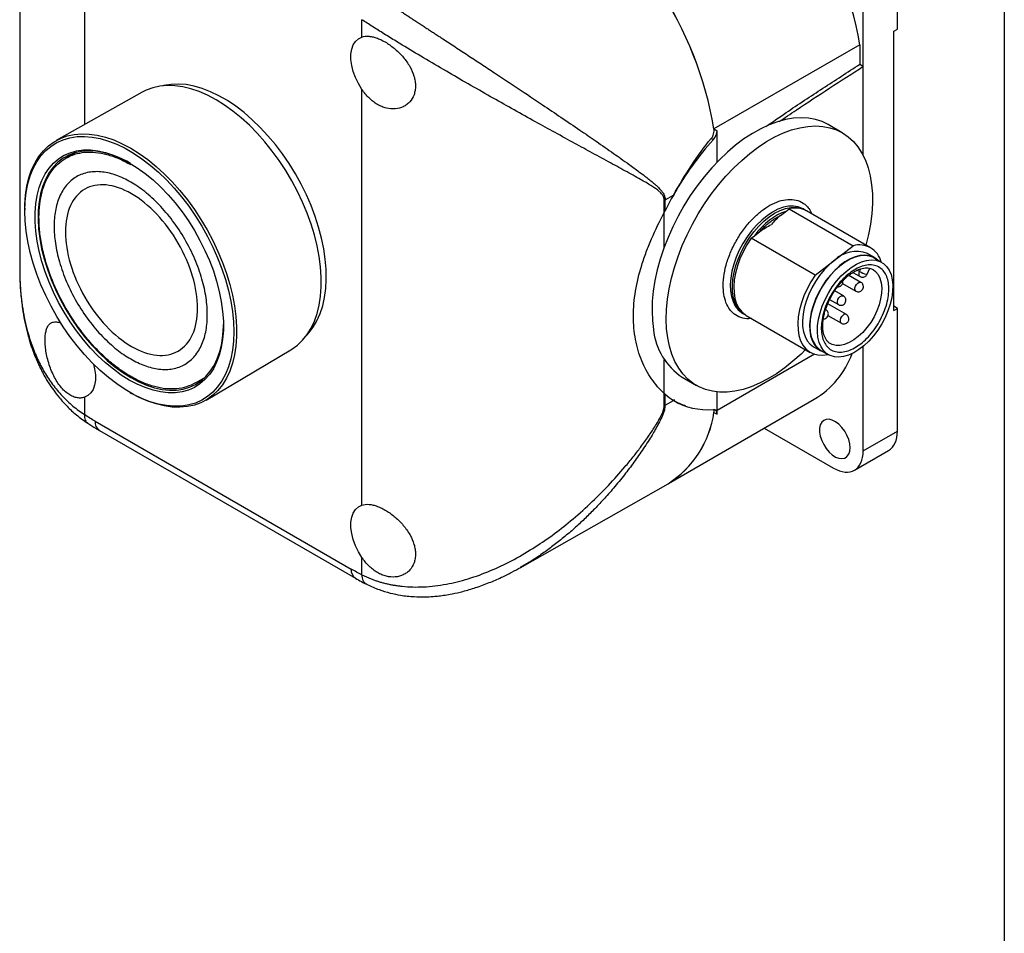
# Model space of a CAD drawing. Header units: millimetres. Extents: x 13 to 546, y 13 to 419.
# Tile 7 of 8: x 448 to 546, y 254 to 345. Entities that reach past the tile are written whole.
import ezdxf

# ---------------------------------------------------------------- set-up
doc = ezdxf.new("R2010")
doc.units = ezdxf.units.MM
doc.header["$LTSCALE"] = 2
doc.linetypes.add('SLD-Solid', pattern=[0])
doc.layers.add('TEXT', color=140, linetype='SLD-Solid', lineweight=25)

msp = doc.modelspace()

# ---------------------------------------------------------------- linework, layer by layer
for p, q in [((448.203, 364.691), (448.203, 320.475)), ((535.469, 344.341), (535.469, 356.546)), ((532.075, 340.643), (532.075, 354.586)), ((454.647, 354.273), (454.647, 334.845)), ((482.224, 343.555), (482.224, 345.278)), ((535.116, 344.137), (535.469, 344.341)), ((535.116, 316.374), (535.116, 344.137)), ((531.731, 342.793), (517.235, 334.425)), ((531.731, 342.793), (531.731, 340.841)), ((531.731, 340.841), (532.075, 340.643)), ((532.075, 331.767), (532.075, 340.643)), ((460.378, 338.072), (451.841, 333.265)), ((482.224, 297.012), (482.224, 338.353)), ((529.991, 334.037), (528.577, 334.853)), ((517.235, 334.425), (517.555, 334.24)), ((517.555, 331.127), (517.555, 334.24)), ((516.965, 333.474), (517.178, 333.351)), ((453.721, 332.044), (452.794, 331.508)), ((512.29, 326.113), (512.29, 327.323)), ((512.377, 327.37), (513.204, 327.842)), ((512.377, 326.284), (512.377, 327.37)), ((513.198, 327.846), (513.306, 327.908)), ((513.252, 327.941), (513.306, 327.908)), ((513.259, 327.935), (513.306, 327.908)), ((448.709, 326.523), (448.708, 326.359)), ((512.29, 322.671), (512.29, 326.113)), ((523.838, 325.805), (524.37, 326.218)), ((524.37, 326.218), (524.702, 326.475)), ((524.702, 326.475), (531.066, 322.801)), ((526.307, 326.349), (526.095, 326.471)), ((526.307, 326.349), (526.377, 326.306)), ((532.812, 322.593), (526.448, 326.267)), ((521.248, 323.797), (521.78, 324.209)), ((520.916, 323.539), (521.248, 323.797)), ((527.28, 319.866), (520.916, 323.539)), ((529.173, 321.333), (531.066, 322.801)), ((527.28, 319.866), (529.173, 321.333)), ((533.194, 321.622), (532.487, 322.03)), ((533.912, 321.15), (533.169, 321.579)), ((531.055, 320.143), (531.754, 319.739)), ((531.484, 320.375), (531.716, 320.241)), ((531.716, 320.241), (531.837, 320.509)), ((532.46, 319.966), (532.742, 320.588)), ((531.84, 319.16), (530.639, 319.854)), ((530.098, 317.81), (529.234, 318.308)), ((530.018, 319.058), (531.34, 318.294)), ((528.731, 317.444), (529.598, 316.943)), ((530.397, 315.97), (528.546, 317.038)), ((535.469, 316.578), (535.116, 316.782)), ((535.116, 316.374), (535.469, 316.578)), ((535.469, 304.373), (535.469, 316.578)), ((520.095, 316.079), (520.307, 315.956)), ((520.379, 315.917), (520.307, 315.956)), ((520.308, 315.956), (520.348, 315.939)), ((520.449, 315.874), (526.813, 312.201)), ((528.57, 315.87), (529.897, 315.104)), ((466.738, 307.46), (475.17, 312.449)), ((527.138, 312.764), (527.845, 312.355)), ((527.87, 312.399), (528.612, 311.97)), ((532.075, 302.414), (532.075, 312.805)), ((512.29, 308.12), (512.29, 311.486)), ((527.244, 312.015), (517.555, 306.422)), ((528.559, 311.993), (528.565, 311.997)), ((465.693, 309.164), (466.62, 309.699)), ((514.078, 309.738), (515.492, 308.921)), ((454.647, 307.73), (454.647, 306.007)), ((459.19, 308.201), (459.333, 308.12)), ((512.29, 306.91), (512.29, 308.12)), ((512.377, 306.956), (512.377, 308.043)), ((512.377, 306.956), (513.204, 307.429)), ((512.712, 299.166), (527.207, 307.534)), ((513.306, 307.494), (513.198, 307.432)), ((513.306, 307.494), (513.252, 307.399)), ((517.555, 306.052), (517.555, 308.272)), ((517.235, 306.237), (517.555, 306.052)), ((455.708, 305.351), (481.164, 290.656)), ((522.236, 304.664), (529.105, 300.699)), ((456.122, 304.436), (481.578, 289.74)), ((532.075, 302.414), (535.469, 304.373)), ((531.205, 300.491), (534.599, 302.45)), ((497.953, 290.785), (512.663, 299.138)), ((482.224, 290.087), (482.224, 291.81)), ((498.012, 290.826), (497.951, 290.79))]:
    msp.add_line(p, q)
at = {"flags": 128}
for points in [[(482.224, 338.353), (481.879, 338.922), (481.591, 339.518), (481.368, 340.126), (481.215, 340.728), (481.138, 341.309), (481.138, 341.853), (481.215, 342.345), (481.368, 342.771), (481.591, 343.121), (481.879, 343.385), (482.224, 343.555)], [(475.17, 312.449), (475.273, 312.511), (475.831, 312.917), (476.337, 313.403), (476.788, 313.965), (477.179, 314.6), (477.509, 315.305), (477.776, 316.073), (477.978, 316.901), (478.113, 317.784), (478.181, 318.714), (478.181, 319.687), (478.113, 320.696), (477.978, 321.734), (477.776, 322.795), (477.509, 323.872), (477.179, 324.957), (476.788, 326.044), (476.337, 327.127), (475.831, 328.196), (475.273, 329.247), (474.665, 330.272), (474.013, 331.264), (473.319, 332.216), (472.59, 333.124), (471.829, 333.98), (471.041, 334.78), (470.232, 335.518), (469.407, 336.189), (468.57, 336.789), (467.729, 337.314), (466.887, 337.761), (466.051, 338.126), (465.225, 338.408), (464.416, 338.605), (463.628, 338.714), (462.867, 338.737), (462.138, 338.671), (461.444, 338.519), (460.792, 338.281), (460.378, 338.072)], [(476.757, 313.922), (476.946, 314.127), (477.384, 314.697), (477.762, 315.34), (478.078, 316.052), (478.33, 316.827), (478.516, 317.662), (478.635, 318.549), (478.687, 319.483), (478.67, 320.459), (478.584, 321.469), (478.432, 322.507), (478.212, 323.565), (477.928, 324.638), (477.581, 325.717), (477.172, 326.796), (476.706, 327.867), (476.184, 328.923), (475.611, 329.957), (474.991, 330.963), (474.326, 331.933), (473.622, 332.861), (472.884, 333.742), (472.117, 334.568), (471.324, 335.335), (470.513, 336.038), (469.688, 336.671), (468.854, 337.231), (468.017, 337.714), (467.184, 338.117), (466.359, 338.436), (465.547, 338.67), (464.755, 338.818), (463.987, 338.878), (463.249, 338.85), (462.545, 338.734), (462.447, 338.71)], [(528.577, 334.853), (527.99, 335.141), (527.332, 335.359), (526.635, 335.489), (525.902, 335.532), (525.139, 335.487), (524.351, 335.354), (523.542, 335.134), (522.719, 334.829), (521.886, 334.44), (521.05, 333.971), (520.215, 333.423), (519.388, 332.802), (518.574, 332.111), (517.778, 331.354), (517.006, 330.537), (516.262, 329.666), (515.553, 328.745), (514.881, 327.781), (514.253, 326.781), (513.671, 325.751), (513.141, 324.698), (512.665, 323.629), (512.247, 322.551), (511.889, 321.472), (511.594, 320.398), (511.364, 319.336), (511.2, 318.294), (511.103, 317.279), (511.074, 316.297), (511.114, 315.356), (511.222, 314.46)], [(448.709, 326.523), (448.717, 326.902), (448.785, 327.839), (448.922, 328.728), (449.125, 329.562), (449.393, 330.336), (449.726, 331.045), (450.12, 331.685), (450.573, 332.252), (451.083, 332.74), (451.646, 333.149), (452.257, 333.474), (452.915, 333.715), (453.613, 333.868), (454.348, 333.934), (455.114, 333.911), (455.907, 333.801), (456.722, 333.603), (457.553, 333.319), (458.396, 332.951), (459.243, 332.501), (460.091, 331.972), (460.933, 331.368), (461.764, 330.692), (462.579, 329.949), (463.373, 329.144), (464.139, 328.281), (464.874, 327.367), (465.572, 326.408), (466.229, 325.409), (466.841, 324.377), (467.403, 323.319), (467.913, 322.242), (468.367, 321.152), (468.761, 320.057), (469.093, 318.963), (469.362, 317.879), (469.565, 316.811), (469.701, 315.765), (469.769, 314.749), (469.769, 313.77), (469.701, 312.832), (469.565, 311.944), (469.362, 311.11), (469.093, 310.336), (468.761, 309.627), (468.367, 308.987), (467.913, 308.42), (467.403, 307.931), (466.841, 307.523), (466.229, 307.198), (465.572, 306.957), (464.874, 306.804), (464.139, 306.738), (463.373, 306.761), (462.579, 306.871), (461.764, 307.069), (460.933, 307.353), (460.091, 307.721), (459.333, 308.12)], [(512.636, 313.644), (512.528, 314.539), (512.489, 315.481), (512.517, 316.463), (512.614, 317.478), (512.778, 318.52), (513.008, 319.581), (513.303, 320.655), (513.661, 321.735), (514.079, 322.813), (514.555, 323.882), (515.086, 324.935), (515.667, 325.965), (516.295, 326.965), (516.967, 327.929), (517.677, 328.849), (518.42, 329.721), (519.192, 330.538), (519.988, 331.294), (520.802, 331.986), (521.629, 332.607), (522.464, 333.154), (523.3, 333.624), (524.133, 334.012), (524.956, 334.318), (525.765, 334.538), (526.553, 334.671), (527.316, 334.716), (528.049, 334.673), (528.746, 334.542), (529.404, 334.325), (530.017, 334.021), (530.582, 333.635), (531.094, 333.167), (531.551, 332.622), (531.949, 332.003), (532.286, 331.313), (532.56, 330.558), (532.768, 329.743), (532.909, 328.873), (532.983, 327.953), (532.989, 326.991), (532.926, 325.991), (532.796, 324.962), (532.598, 323.909), (532.342, 322.865)], [(448.707, 326.255), (448.741, 327.201), (448.842, 328.103), (449.009, 328.953), (449.242, 329.747), (449.539, 330.48), (449.898, 331.146), (450.317, 331.741), (450.792, 332.262), (451.321, 332.705), (451.901, 333.068), (452.528, 333.347), (453.197, 333.541), (453.905, 333.65), (454.646, 333.671), (455.416, 333.605), (456.21, 333.453), (457.023, 333.215), (457.849, 332.893), (458.683, 332.489), (459.52, 332.006), (460.355, 331.447), (461.181, 330.815), (461.994, 330.114), (462.788, 329.35), (463.558, 328.526), (464.299, 327.649), (465.007, 326.724), (465.676, 325.757), (466.302, 324.754), (466.882, 323.722), (467.412, 322.668), (467.887, 321.598), (468.306, 320.519), (468.665, 319.439), (468.961, 318.364), (469.194, 317.301), (469.362, 316.257), (469.463, 315.239), (469.496, 314.254), (469.463, 313.307), (469.362, 312.406), (469.194, 311.556), (468.961, 310.762), (468.665, 310.029), (468.306, 309.363), (467.887, 308.767), (467.412, 308.246), (466.882, 307.803), (466.302, 307.441), (465.676, 307.162), (465.007, 306.967), (464.299, 306.859), (463.558, 306.838), (462.788, 306.903), (461.994, 307.056), (461.181, 307.293), (460.355, 307.615), (459.52, 308.019), (458.683, 308.503), (457.849, 309.062), (457.023, 309.694), (456.21, 310.395), (455.416, 311.159), (454.646, 311.982), (453.905, 312.86), (453.197, 313.785), (452.528, 314.752), (451.901, 315.754), (451.321, 316.786), (450.792, 317.841), (450.317, 318.911), (449.898, 319.989), (449.539, 321.07), (449.242, 322.145), (449.009, 323.208), (448.842, 324.252), (448.741, 325.27), (448.707, 326.255)], [(459.102, 309.449), (458.308, 309.946), (457.52, 310.517), (456.744, 311.158), (455.984, 311.865), (455.247, 312.633), (454.538, 313.455), (453.862, 314.327), (453.223, 315.241), (452.627, 316.191), (452.077, 317.17), (451.578, 318.172), (451.134, 319.189), (450.746, 320.213), (450.419, 321.238), (450.154, 322.255), (449.954, 323.259), (449.82, 324.24), (449.753, 325.193), (449.753, 326.11), (449.82, 326.985), (449.954, 327.812), (450.154, 328.584), (450.419, 329.296), (450.746, 329.943), (451.134, 330.52), (451.578, 331.023), (452.077, 331.449), (452.627, 331.793), (453.223, 332.055), (453.862, 332.232), (454.538, 332.322), (455.247, 332.326), (455.984, 332.242), (456.744, 332.073), (457.52, 331.818), (458.308, 331.479), (459.102, 331.06), (459.895, 330.563), (460.683, 329.992), (461.46, 329.35), (462.219, 328.643), (462.956, 327.876), (463.665, 327.053), (464.342, 326.182), (464.98, 325.268), (465.577, 324.318), (466.126, 323.338), (466.625, 322.337), (467.07, 321.32), (467.457, 320.296), (467.785, 319.271), (468.049, 318.253), (468.249, 317.25), (468.384, 316.269), (468.451, 315.316), (468.451, 314.399), (468.384, 313.524), (468.249, 312.697), (468.049, 311.925), (467.785, 311.213), (467.457, 310.566), (467.07, 309.989), (466.625, 309.486), (466.126, 309.06), (465.577, 308.715), (464.98, 308.453), (464.342, 308.277), (463.665, 308.186), (462.956, 308.183), (462.219, 308.266), (461.46, 308.436), (460.683, 308.691), (459.895, 309.029), (459.102, 309.449)], [(459.215, 330.994), (458.847, 331.197), (458.057, 331.574), (457.276, 331.868), (456.509, 332.077), (455.762, 332.199), (455.042, 332.233), (454.352, 332.179), (453.699, 332.037), (453.087, 331.809), (452.52, 331.495), (452.003, 331.099), (451.54, 330.624), (451.133, 330.072), (450.787, 329.448), (450.504, 328.757), (450.285, 328.003), (450.132, 327.193), (450.047, 326.331), (450.03, 325.426), (450.081, 324.483), (450.2, 323.509), (450.386, 322.511), (450.637, 321.497), (450.953, 320.475), (451.329, 319.452), (451.765, 318.435), (452.255, 317.433), (452.797, 316.452), (453.387, 315.499), (454.021, 314.583), (454.693, 313.709), (455.399, 312.884), (456.133, 312.114), (456.89, 311.406), (457.665, 310.763), (458.451, 310.191), (459.243, 309.694)], [(526.095, 326.471), (526.017, 326.514), (525.6, 326.675), (525.141, 326.748), (524.649, 326.731), (524.132, 326.624), (523.597, 326.43), (523.054, 326.15), (522.512, 325.791), (521.98, 325.358), (521.465, 324.857), (520.978, 324.298), (520.525, 323.689), (520.114, 323.041), (519.753, 322.363), (519.446, 321.668), (519.199, 320.966), (519.016, 320.269), (518.9, 319.589), (518.853, 318.936), (518.876, 318.322), (518.968, 317.756), (519.128, 317.248), (519.352, 316.807), (519.639, 316.438), (519.982, 316.149), (520.095, 316.079)], [(520.307, 315.956), (520.194, 316.027), (519.851, 316.316), (519.565, 316.684), (519.34, 317.126), (519.18, 317.634), (519.088, 318.2), (519.066, 318.814), (519.113, 319.466), (519.228, 320.147), (519.411, 320.843), (519.658, 321.545), (519.965, 322.241), (520.327, 322.918), (520.737, 323.567), (521.19, 324.176), (521.677, 324.735), (522.192, 325.235), (522.724, 325.669), (523.266, 326.028), (523.809, 326.307), (524.344, 326.502), (524.861, 326.608), (525.354, 326.625), (525.812, 326.553), (526.229, 326.391), (526.307, 326.349)], [(520.916, 323.539), (520.498, 322.887), (520.129, 322.204), (519.815, 321.503), (519.563, 320.794), (519.375, 320.09), (519.256, 319.402), (519.207, 318.742), (519.229, 318.121), (519.322, 317.55), (519.484, 317.037), (519.713, 316.592), (520.004, 316.222), (520.352, 315.934), (520.449, 315.874)], [(529.173, 321.333), (528.671, 320.903), (528.191, 320.407), (527.74, 319.856), (527.329, 319.258), (526.963, 318.626), (526.651, 317.971), (526.398, 317.305), (526.208, 316.641), (526.085, 315.991), (526.032, 315.367), (526.049, 314.781), (526.136, 314.244), (526.292, 313.765), (526.513, 313.355), (526.796, 313.019), (527.135, 312.765), (527.138, 312.764)], [(533.534, 321.368), (533.402, 321.482), (533.049, 321.697), (532.652, 321.828), (532.216, 321.873), (531.751, 321.83), (531.263, 321.701), (530.762, 321.488), (530.256, 321.195), (529.756, 320.826), (529.269, 320.389), (528.804, 319.892), (528.37, 319.342), (527.974, 318.751), (527.624, 318.128), (527.325, 317.485), (527.084, 316.833), (526.903, 316.184), (526.788, 315.549), (526.738, 314.94), (526.757, 314.367), (526.842, 313.841), (526.993, 313.372), (527.207, 312.966), (527.48, 312.633), (527.808, 312.377), (528.183, 312.204), (528.235, 312.188)], [(533.169, 321.579), (533.078, 321.628), (532.681, 321.772), (532.244, 321.827), (531.775, 321.791), (531.282, 321.666), (530.775, 321.454), (530.264, 321.159), (529.757, 320.786), (529.265, 320.342), (528.795, 319.836), (528.358, 319.277), (527.962, 318.675), (527.613, 318.042), (527.318, 317.389), (527.082, 316.728), (526.911, 316.073), (526.807, 315.435), (526.772, 314.825), (526.807, 314.256), (526.911, 313.738), (527.082, 313.28), (527.318, 312.892), (527.613, 312.579), (527.87, 312.399)], [(534.956, 319.424), (535.008, 318.866), (534.99, 318.266), (534.902, 317.633), (534.747, 316.981), (534.527, 316.321), (534.246, 315.665), (533.91, 315.026), (533.524, 314.415), (533.096, 313.845), (532.634, 313.325), (532.146, 312.865), (531.642, 312.474), (531.131, 312.159), (530.622, 311.927), (530.125, 311.78), (529.65, 311.723), (529.204, 311.755), (528.797, 311.877), (528.435, 312.087), (528.127, 312.38), (527.876, 312.75), (527.689, 313.192), (527.568, 313.696), (527.517, 314.254), (527.534, 314.854), (527.622, 315.487), (527.777, 316.139), (527.997, 316.799), (528.278, 317.455), (528.614, 318.094), (529, 318.705), (529.428, 319.275), (529.89, 319.795), (530.378, 320.255), (530.882, 320.646), (531.393, 320.961), (531.902, 321.194), (532.399, 321.34), (532.875, 321.398), (533.32, 321.365), (533.728, 321.243), (534.089, 321.033), (534.398, 320.741), (534.648, 320.37), (534.835, 319.928), (534.956, 319.424)], [(533.047, 320.437), (533.303, 320.243), (533.552, 319.941), (533.739, 319.563), (533.86, 319.12), (533.912, 318.622), (533.893, 318.08), (533.804, 317.508), (533.648, 316.918), (533.427, 316.324), (533.147, 315.741), (532.815, 315.182), (532.438, 314.66), (532.025, 314.187), (531.586, 313.774), (531.131, 313.432), (530.671, 313.168), (530.216, 312.988), (529.778, 312.896), (529.366, 312.895), (528.991, 312.985), (528.786, 313.082)], [(531.755, 319.738), (531.705, 319.781), (531.656, 319.902), (531.66, 320.063), (531.716, 320.241)], [(527.28, 319.866), (526.862, 319.213), (526.493, 318.531), (526.179, 317.829), (525.927, 317.12), (525.739, 316.416), (525.62, 315.728), (525.571, 315.068), (525.593, 314.447), (525.686, 313.876), (525.848, 313.363), (526.077, 312.918), (526.368, 312.549), (526.716, 312.26), (527.117, 312.058), (527.563, 311.944), (528.046, 311.923), (528.559, 311.993)], [(531.242, 318.457), (531.245, 318.619), (531.302, 318.797), (531.402, 318.964), (531.53, 319.095), (531.668, 319.171), (531.794, 319.179), (531.84, 319.161)], [(532.358, 319.968), (532.407, 319.958), (532.441, 319.957), (532.459, 319.964), (532.46, 319.966)], [(531.341, 318.294), (531.291, 318.337), (531.242, 318.457)], [(529.499, 317.106), (529.503, 317.268), (529.559, 317.446), (529.659, 317.613), (529.788, 317.744), (529.926, 317.82), (530.052, 317.828), (530.097, 317.81)], [(529.599, 316.943), (529.549, 316.986), (529.499, 317.106)], [(529.897, 315.104), (529.848, 315.147), (529.798, 315.267), (529.802, 315.428), (529.858, 315.606), (529.958, 315.774), (530.087, 315.905)], [(459.243, 309.694), (460.035, 309.276), (460.822, 308.94), (461.596, 308.689), (462.354, 308.523), (463.088, 308.445), (463.794, 308.455), (464.466, 308.553), (465.099, 308.738), (465.689, 309.009), (466.231, 309.364), (466.722, 309.801), (467.157, 310.315), (467.534, 310.903), (467.849, 311.561), (468.101, 312.285), (468.287, 313.067), (468.406, 313.904), (468.457, 314.788), (468.459, 314.982)], [(526.342, 312.472), (525.895, 312.034), (525.09, 311.309), (524.268, 310.653), (523.437, 310.068), (522.601, 309.559), (521.766, 309.13), (520.937, 308.782), (520.12, 308.519), (519.321, 308.343), (518.545, 308.254), (517.796, 308.252), (517.08, 308.339), (516.402, 308.514), (515.767, 308.774), (515.177, 309.119), (514.638, 309.547), (514.153, 310.054), (513.725, 310.636), (513.357, 311.291), (513.052, 312.014), (512.811, 312.8), (512.636, 313.644)], [(455.541, 311.033), (455.656, 310.557), (455.733, 309.976), (455.733, 309.432), (455.656, 308.941), (455.504, 308.514), (455.28, 308.164), (454.992, 307.9), (454.647, 307.73)], [(530.767, 302.718), (530.732, 303.116), (530.627, 303.536), (530.457, 303.959), (530.231, 304.365), (529.959, 304.735), (529.654, 305.052), (529.329, 305.301), (529.001, 305.47), (528.684, 305.551), (528.394, 305.541), (528.143, 305.44), (527.944, 305.252), (527.806, 304.988), (527.735, 304.658), (527.735, 304.278), (527.806, 303.866), (527.944, 303.442), (528.143, 303.025), (528.394, 302.635), (528.684, 302.289), (529.001, 302.005), (529.329, 301.795), (529.654, 301.669), (529.959, 301.633), (530.231, 301.689), (530.457, 301.834), (530.627, 302.062), (530.732, 302.361), (530.767, 302.718)], [(482.224, 291.81), (481.879, 292.379), (481.591, 292.975), (481.368, 293.583), (481.215, 294.185), (481.138, 294.766), (481.138, 295.31), (481.215, 295.802), (481.368, 296.228), (481.591, 296.578), (481.879, 296.842), (482.224, 297.012)]]:
    msp.add_lwpolyline(points, dxfattribs=at)
for centre, radius, start, end in [((495.476, 336.612), 36.778, 9.6742, 57.08944), ((480.98, 328.244), 36.778, 9.6742, 57.08944), ((481.03, 328.277), 36.724, 9.6369, 57.12674), ((511.393, 329.096), 1.987, 296.84216, 299.68881), ((525.312, 324.159), 2.395, 61.66954, 104.7561), ((531.385, 319.042), 3.185, 69.75829, 133.99277), ((531.674, 320.62), 2.264, 14.18904, 105.57247), ((533.159, 322.742), 2.887, 240.01485, 253.89746), ((530.288, 315.719), 0.274, 66.54082, 137.18215), ((517.538, 315.055), 6.344, 185.38324, 236.9481), ((522.555, 315.238), 9, 301.12782, 339.48382), ((511.393, 308.682), 1.987, 296.84216, 299.68881), ((507.291, 307.619), 10.039, 302.34892, 352.08584), ((507.207, 307.673), 10.13, 302.58669, 351.84807), ((456.66, 305.231), 0.96, 172.76738, 235.92044), ((482.145, 290.548), 0.987, 173.73881, 234.77938)]:
    msp.add_arc(centre, radius, start, end)
for centre, major_axis, ratio, start_param, end_param in [((516.918, 333.873), (0.451, 0.779), 0.578348, 4.347363, 5.498546), ((522.372, 322.917), (9.022, 15.576), 0.578348, 1.20577, 1.583241), ((522.416, 322.892), (9.078, 15.543), 0.580731, 1.591409, 1.689626), ((522.416, 322.892), (9.078, 15.543), 0.580731, 3.028486, 3.126704), ((522.372, 322.917), (9.022, 15.576), 0.578348, 3.130666, 3.508136), ((516.918, 305.685), (0.451, 0.779), 0.578348, 5.498546, 6.649729), ((532.5, 306.088), (-2.1, 3.637), 0.577382, 3.141717, 3.927089), ((529.105, 304.128), (-2.1, 3.637), 0.577382, 2.356293, 3.927089)]:
    msp.add_ellipse(centre, major_axis=major_axis, ratio=ratio, start_param=start_param, end_param=end_param)
for points, knots in [([(483.73, 347.662), (483.83, 347.596), (484.03, 347.464), (484.337, 347.262), (484.649, 347.058), (484.966, 346.849), (485.289, 346.638), (485.616, 346.424), (485.948, 346.206), (486.286, 345.986), (486.628, 345.762), (486.974, 345.535), (487.325, 345.305), (487.681, 345.073), (488.041, 344.838), (488.405, 344.599), (488.773, 344.358), (489.145, 344.115), (489.52, 343.869), (489.9, 343.62), (490.563, 343.186), (491.523, 342.557), (492.792, 341.724), (494.095, 340.866), (495.766, 339.763), (497.826, 338.397), (500.027, 336.924), (502.069, 335.547), (503.85, 334.336), (505.598, 333.137), (506.946, 332.199), (508.017, 331.443), (508.867, 330.834), (509.655, 330.257), (510.232, 329.822), (510.63, 329.521), (510.951, 329.264), (511.295, 328.977), (511.597, 328.71), (511.858, 328.452), (512.058, 328.219), (512.19, 328.024), (512.273, 327.864), (512.332, 327.703), (512.37, 327.541), (512.374, 327.425), (512.377, 327.37)], [0, 0, 0, 0, 0.010436, 0.020898, 0.031388, 0.041909, 0.052465, 0.063059, 0.073695, 0.084374, 0.095101, 0.105879, 0.116709, 0.127596, 0.138542, 0.149551, 0.160624, 0.171764, 0.182975, 0.194259, 0.205619, 0.241895, 0.27925, 0.317752, 0.357465, 0.428747, 0.505272, 0.565071, 0.629207, 0.687736, 0.752687, 0.781669, 0.814436, 0.856638, 0.882267, 0.891316, 0.910789, 0.927479, 0.941389, 0.956635, 0.969472, 0.976683, 0.983285, 0.989326, 0.99487, 1, 1, 1, 1]), ([(512.29, 327.323), (512.289, 327.348), (512.288, 327.397), (512.279, 327.468), (512.265, 327.539), (512.244, 327.608), (512.218, 327.676), (512.17, 327.777), (512.085, 327.907), (511.921, 328.091), (511.674, 328.305), (511.337, 328.547), (510.932, 328.808), (510.462, 329.092), (509.881, 329.426), (509.185, 329.815), (508.137, 330.394), (506.734, 331.157), (504.986, 332.107), (503.13, 333.12), (501.226, 334.165), (499.203, 335.282), (497.146, 336.426), (494.987, 337.643), (492.819, 338.88), (490.583, 340.173), (488.386, 341.466), (486.723, 342.464), (485.622, 343.136), (485.015, 343.51), (484.423, 343.877), (483.848, 344.238), (483.289, 344.592), (482.746, 344.94), (482.398, 345.166), (482.224, 345.278)], [0, 0, 0, 0, 0.002241, 0.00455, 0.00694, 0.009424, 0.012013, 0.014719, 0.021703, 0.029716, 0.043526, 0.060125, 0.077991, 0.098437, 0.121467, 0.151124, 0.182975, 0.244567, 0.308242, 0.368255, 0.432194, 0.492519, 0.556774, 0.617593, 0.682319, 0.743825, 0.808862, 0.871278, 0.89005, 0.908671, 0.927155, 0.945516, 0.963768, 0.981924, 1, 1, 1, 1]), ([(482.224, 343.555), (482.438, 343.625), (482.674, 343.649), (483.064, 343.617), (483.201, 343.595), (483.479, 343.53), (483.621, 343.486), (483.911, 343.379), (484.061, 343.315), (484.361, 343.168), (484.511, 343.085), (484.959, 342.812), (485.261, 342.592), (485.687, 342.227), (485.825, 342.099), (486.092, 341.83), (486.222, 341.688), (486.589, 341.253), (486.805, 340.948), (487.17, 340.305), (487.31, 339.982), (487.456, 339.491), (487.493, 339.326), (487.543, 339.005), (487.555, 338.847), (487.556, 338.538), (487.543, 338.385), (487.494, 338.092), (487.457, 337.952), (487.313, 337.553), (487.169, 337.311), (486.898, 337.01), (486.799, 336.919), (486.584, 336.757), (486.467, 336.686), (486.101, 336.509), (485.832, 336.435), (485.259, 336.386), (484.965, 336.41), (484.513, 336.522), (484.361, 336.572), (484.063, 336.695), (483.916, 336.769), (483.626, 336.938), (483.481, 337.036), (483.202, 337.251), (483.067, 337.367), (482.679, 337.745), (482.438, 338.036), (482.224, 338.353)], [0, 0, 0, 0, 0.0625, 0.0625, 0.09375, 0.09375, 0.125, 0.125, 0.15625, 0.15625, 0.1875, 0.1875, 0.25, 0.25, 0.28125, 0.28125, 0.3125, 0.3125, 0.375, 0.375, 0.4375, 0.4375, 0.46875, 0.46875, 0.5, 0.5, 0.53125, 0.53125, 0.5625, 0.5625, 0.625, 0.625, 0.65625, 0.65625, 0.6875, 0.6875, 0.75, 0.75, 0.8125, 0.8125, 0.84375, 0.84375, 0.875, 0.875, 0.90625, 0.90625, 0.9375, 0.9375, 1, 1, 1, 1]), ([(522.385, 334.645), (523.057, 335.111), (524.947, 336.422), (528.065, 338.467), (530.509, 340.05), (531.731, 340.841)], [0, 0, 0, 0, 0.216288, 0.6081436, 1, 1, 1, 1]), ([(523.705, 335.146), (524.273, 335.531), (527.06, 337.413), (529.853, 339.211), (532.075, 340.643)], [0, 0, 0, 0, 0.2040912, 1, 1, 1, 1]), ([(516.965, 333.474), (517.071, 333.602), (517.153, 333.761), (517.248, 334.095), (517.26, 334.269), (517.235, 334.425)], [0, 0, 0, 0, 0.5, 0.5, 1, 1, 1, 1]), ([(513.204, 327.842), (513.781, 328.857), (514.372, 329.838), (515.615, 331.721), (516.266, 332.622), (516.965, 333.474)], [0, 0, 0, 0, 0.5, 0.5, 1, 1, 1, 1]), ([(465.693, 309.164), (465.401, 309.02), (464.817, 308.732), (463.816, 308.55), (462.744, 308.555), (461.611, 308.766), (460.437, 309.174), (459.243, 309.772), (458.049, 310.552), (456.876, 311.499), (455.743, 312.597), (454.669, 313.828), (453.674, 315.17), (452.775, 316.601), (451.986, 318.095), (451.321, 319.628), (450.792, 321.172), (450.407, 322.703), (450.174, 324.193), (450.096, 325.617), (450.174, 326.951), (450.407, 328.171), (450.792, 329.257), (451.321, 330.191), (451.986, 330.956), (452.775, 331.54), (453.674, 331.931), (454.669, 332.125), (455.743, 332.117), (456.876, 331.904), (458.049, 331.506), (458.845, 331.082), (459.243, 330.869)], [0, 0, 0, 0, 0.033313, 0.066647, 0.099981, 0.133315, 0.166649, 0.199983, 0.233317, 0.266652, 0.299986, 0.33332, 0.366654, 0.399988, 0.433322, 0.466656, 0.49999, 0.533324, 0.566658, 0.599992, 0.633326, 0.66666, 0.699994, 0.733328, 0.766662, 0.799996, 0.83333, 0.866664, 0.899998, 0.933332, 0.966666, 1, 1, 1, 1]), ([(451.627, 324.732), (451.627, 325.269), (451.715, 326.323), (452.123, 327.727), (452.83, 328.895), (453.82, 329.73), (455.038, 330.169), (456.403, 330.198), (457.822, 329.85), (459.243, 329.18), (460.665, 328.209), (462.084, 326.918), (463.449, 325.314), (464.667, 323.468), (465.656, 321.49), (466.363, 319.506), (466.771, 317.631), (466.902, 315.915), (466.771, 314.349), (466.363, 312.945), (465.656, 311.777), (464.667, 310.942), (463.449, 310.503), (462.084, 310.474), (460.665, 310.822), (459.243, 311.492), (457.822, 312.463), (456.403, 313.754), (455.038, 315.358), (453.82, 317.204), (452.83, 319.182), (452.123, 321.166), (451.715, 323.041), (451.627, 324.196), (451.627, 324.732)], [0, 0, 0, 0, 0.029129, 0.0600028, 0.0921602, 0.125, 0.1578398, 0.1899972, 0.220871, 0.25, 0.279129, 0.3100028, 0.3421602, 0.375, 0.4078398, 0.4399972, 0.470871, 0.5, 0.529129, 0.5600028, 0.5921602, 0.625, 0.6578398, 0.6899972, 0.720871, 0.75, 0.779129, 0.8100028, 0.8421602, 0.875, 0.9078398, 0.9399972, 0.970871, 1, 1, 1, 1]), ([(452.75, 324.174), (452.75, 326.187), (453.442, 327.717), (455.907, 329.14), (457.578, 328.975), (461.064, 326.963), (462.735, 325.198), (465.2, 320.93), (465.892, 318.6), (465.892, 314.575), (465.2, 313.044), (462.735, 311.621), (461.064, 311.787), (457.578, 313.799), (455.907, 315.563), (453.442, 319.832), (452.75, 322.162), (452.75, 324.174)], [0, 0, 0, 0, 0.125, 0.125, 0.25, 0.25, 0.375, 0.375, 0.5, 0.5, 0.625, 0.625, 0.75, 0.75, 0.875, 0.875, 1, 1, 1, 1]), ([(518.211, 317.967), (518.179, 318.27), (518.111, 318.894), (518.219, 319.981), (518.497, 321.162), (518.962, 322.383), (519.484, 323.373), (519.963, 324.114), (520.465, 324.798), (521.128, 325.551), (521.96, 326.288), (522.819, 326.862), (523.705, 327.26), (524.589, 327.446), (525.414, 327.386), (526.011, 327.129), (526.411, 326.806), (526.719, 326.475), (526.872, 326.158), (526.962, 325.97)], [0, 0, 0, 0, 0.062833, 0.12943, 0.198795, 0.269633, 0.34047, 0.375183, 0.409924, 0.476521, 0.539354, 0.602187, 0.668784, 0.738149, 0.808987, 0.879824, 0.914537, 0.949279, 1, 1, 1, 1]), ([(512.29, 308.12), (511.83, 308.531), (511.408, 309.012), (510.657, 310.098), (510.328, 310.702), (509.919, 311.696), (509.798, 312.04), (509.591, 312.744), (509.503, 313.106), (509.292, 314.218), (509.22, 314.995), (509.219, 316.215), (509.237, 316.629), (509.309, 317.459), (509.362, 317.878), (509.573, 319.143), (509.781, 319.999), (510.188, 321.309), (510.339, 321.748), (510.667, 322.622), (510.843, 323.057), (511.407, 324.365), (511.83, 325.236), (512.29, 326.113)], [0, 0, 0, 0, 0.125, 0.125, 0.25, 0.25, 0.3125, 0.3125, 0.375, 0.375, 0.5, 0.5, 0.5625, 0.5625, 0.625, 0.625, 0.75, 0.75, 0.8125, 0.8125, 0.875, 0.875, 1, 1, 1, 1]), ([(512.29, 308.12), (511.83, 308.531), (511.408, 309.012), (510.657, 310.098), (510.328, 310.702), (509.919, 311.696), (509.798, 312.04), (509.591, 312.744), (509.503, 313.106), (509.292, 314.218), (509.22, 314.995), (509.219, 316.215), (509.237, 316.629), (509.309, 317.459), (509.362, 317.878), (509.573, 319.143), (509.781, 319.999), (510.188, 321.309), (510.339, 321.748), (510.667, 322.622), (510.843, 323.057), (511.407, 324.365), (511.83, 325.236), (512.29, 326.113)], [0, 0, 0, 0, 0.125, 0.125, 0.25, 0.25, 0.3125, 0.3125, 0.375, 0.375, 0.5, 0.5, 0.5625, 0.5625, 0.625, 0.625, 0.75, 0.75, 0.8125, 0.8125, 0.875, 0.875, 1, 1, 1, 1]), ([(521.78, 324.209), (521.831, 324.266), (521.934, 324.379), (522.151, 324.602), (522.433, 324.869), (522.784, 325.16), (523.141, 325.417), (523.437, 325.599), (523.669, 325.725), (523.782, 325.778), (523.838, 325.805)], [0, 0, 0, 0, 0.080031, 0.160284, 0.330052, 0.499998, 0.669766, 0.839712, 0.919932, 1, 1, 1, 1]), ([(523.838, 325.805), (523.664, 325.67), (523.513, 325.525), (523.224, 325.228), (523.087, 325.077), (522.95, 324.926)], [0, 0, 0, 0, 0.5, 0.5, 1, 1, 1, 1]), ([(521.78, 324.209), (521.954, 324.344), (522.147, 324.465), (522.543, 324.7), (522.747, 324.813), (522.95, 324.926)], [0, 0, 0, 0, 0.5, 0.5, 1, 1, 1, 1]), ([(448.204, 320.469), (448.209, 320.085), (448.22, 319.256), (448.308, 317.946), (448.46, 316.626), (448.673, 315.371), (448.921, 314.267), (449.201, 313.268), (449.476, 312.451), (449.728, 311.794), (449.946, 311.277), (450.159, 310.813), (450.404, 310.32), (450.703, 309.767), (451.09, 309.124), (451.569, 308.417), (452.176, 307.634), (452.934, 306.799), (453.86, 305.934), (454.586, 305.42), (454.967, 305.15)], [0, 0, 0, 0, 0.061855, 0.13343, 0.214859, 0.282458, 0.348674, 0.408144, 0.460767, 0.497867, 0.53048, 0.558579, 0.587032, 0.626529, 0.668258, 0.718117, 0.776194, 0.842531, 0.917136, 1, 1, 1, 1]), ([(448.209, 320.475), (448.209, 320.217), (448.208, 319.57), (448.263, 318.554), (448.371, 317.394), (448.538, 316.239), (448.767, 315.091), (449.051, 313.997), (449.438, 312.798), (449.96, 311.521), (450.654, 310.202), (451.466, 308.976), (452.405, 307.855), (453.462, 306.839), (454.254, 306.283), (454.647, 306.007)], [0, 0, 0, 0, 0.04393, 0.110434, 0.175112, 0.245829, 0.314754, 0.381946, 0.447471, 0.541719, 0.633309, 0.722511, 0.816421, 0.908789, 1, 1, 1, 1]), ([(531.83, 313.065), (531.622, 312.904), (531.199, 312.622), (530.552, 312.334), (529.912, 312.2), (529.309, 312.243), (528.788, 312.469), (528.383, 312.854), (528.097, 313.364), (527.933, 313.978), (527.883, 314.682), (527.958, 315.472), (528.161, 316.329), (528.5, 317.221), (528.956, 318.086), (529.492, 318.863), (530.077, 319.531), (530.691, 320.075), (531.325, 320.498), (531.972, 320.786), (532.612, 320.921), (533.215, 320.877), (533.736, 320.652), (534.141, 320.267), (534.427, 319.756), (534.592, 319.142), (534.641, 318.438), (534.567, 317.648), (534.363, 316.792), (534.024, 315.899), (533.568, 315.035), (533.033, 314.257), (532.448, 313.59), (532.038, 313.226), (531.83, 313.065)], [0, 0, 0, 0, 0.0299983, 0.0600053, 0.0921614, 0.1249998, 0.1578383, 0.1899944, 0.2199882, 0.2499998, 0.2799937, 0.3100053, 0.3421614, 0.3749998, 0.4078383, 0.4399944, 0.4699882, 0.4999998, 0.5299937, 0.5600053, 0.5921614, 0.6249998, 0.6578383, 0.6899944, 0.7199882, 0.7499998, 0.7799937, 0.8100053, 0.8421614, 0.8749998, 0.9078383, 0.9399944, 0.9699928, 1, 1, 1, 1]), ([(528.966, 317.885), (529.073, 318.061), (529.222, 318.307), (529.468, 318.649), (529.685, 318.928), (529.956, 319.236), (530.249, 319.53), (530.56, 319.802), (530.881, 320.042), (531.205, 320.243), (531.526, 320.402), (531.837, 320.517), (532.134, 320.585), (532.414, 320.608), (532.675, 320.583), (532.886, 320.528), (532.997, 320.458), (533.04, 320.431)], [0, 0, 0, 0, 0.088701, 0.124712, 0.184092, 0.245125, 0.309877, 0.376578, 0.444509, 0.513155, 0.582264, 0.651849, 0.722203, 0.794104, 0.869139, 0.950208, 1, 1, 1, 1]), ([(529.529, 318.722), (529.562, 318.72), (529.66, 318.716), (529.782, 318.767), (529.895, 318.849), (529.982, 318.949), (530.042, 319.097), (530.062, 319.227), (530.039, 319.295), (530.034, 319.308)], [0, 0, 0, 0, 0.1121531, 0.3262857, 0.4219634, 0.5823809, 0.7597569, 0.9543589, 1, 1, 1, 1]), ([(531.757, 319.741), (531.809, 319.716), (531.914, 319.666), (532.093, 319.67), (532.244, 319.725), (532.362, 319.812), (532.411, 319.884), (532.437, 319.922)], [0, 0, 0, 0, 0.216529, 0.444724, 0.665055, 0.824895, 1, 1, 1, 1]), ([(531.985, 319.034), (531.942, 319.084), (531.898, 319.134), (531.839, 319.161), (531.839, 319.161)], [0, 0, 0, 0, 0.9944775, 1, 1, 1, 1]), ([(531.342, 318.294), (531.369, 318.28), (531.443, 318.242), (531.584, 318.219), (531.755, 318.244), (531.916, 318.333), (532.04, 318.482), (532.094, 318.652), (532.089, 318.806), (532.054, 318.931), (532.008, 319), (531.985, 319.034)], [0, 0, 0, 0, 0.067577, 0.181237, 0.306058, 0.438799, 0.576528, 0.720736, 0.818408, 0.912056, 1, 1, 1, 1]), ([(520.98, 315.568), (520.957, 315.563), (520.634, 315.493), (520.073, 315.589), (519.472, 315.828), (519.07, 316.151), (518.73, 316.534), (518.401, 317.109), (518.273, 317.686), (518.211, 317.967)], [0, 0, 0, 0, 0.01516, 0.22001, 0.4248601, 0.5252451, 0.6257108, 0.8182973, 1, 1, 1, 1]), ([(528.79, 313.09), (528.748, 313.112), (528.628, 313.176), (528.467, 313.343), (528.304, 313.586), (528.18, 313.878), (528.094, 314.217), (528.049, 314.597), (528.047, 315.013), (528.089, 315.454), (528.172, 315.908), (528.293, 316.361), (528.432, 316.766), (528.581, 317.128), (528.748, 317.491), (528.887, 317.741), (528.966, 317.885)], [0, 0, 0, 0, 0.0469641, 0.1361288, 0.2185128, 0.2977265, 0.3756256, 0.4530254, 0.5300458, 0.6066387, 0.6821929, 0.7550186, 0.8251319, 0.8757604, 0.9283616, 1, 1, 1, 1]), ([(529.599, 316.943), (529.627, 316.929), (529.701, 316.892), (529.842, 316.868), (530.012, 316.893), (530.174, 316.982), (530.298, 317.131), (530.352, 317.301), (530.347, 317.456), (530.312, 317.58), (530.265, 317.649), (530.243, 317.683)], [0, 0, 0, 0, 0.067577, 0.181237, 0.306058, 0.438799, 0.576528, 0.720736, 0.818408, 0.912056, 1, 1, 1, 1]), ([(530.243, 317.683), (530.199, 317.733), (530.156, 317.783), (530.097, 317.81), (530.096, 317.81)], [0, 0, 0, 0, 0.994477, 1, 1, 1, 1]), ([(528.109, 315.528), (528.161, 315.532), (528.275, 315.541), (528.432, 315.632), (528.556, 315.78), (528.609, 315.95), (528.605, 316.105), (528.569, 316.229), (528.523, 316.298), (528.501, 316.332)], [0, 0, 0, 0, 0.141442, 0.305672, 0.476073, 0.654489, 0.775331, 0.891194, 1, 1, 1, 1]), ([(528.501, 316.332), (528.457, 316.382), (528.413, 316.432), (528.354, 316.459), (528.354, 316.459)], [0, 0, 0, 0, 0.994477, 1, 1, 1, 1]), ([(454.647, 307.73), (454.518, 307.699), (454.26, 307.638), (453.837, 307.682), (453.406, 307.832), (452.978, 308.087), (452.567, 308.442), (452.179, 308.886), (451.827, 309.409), (451.512, 309.999), (451.244, 310.64), (451.027, 311.31), (450.866, 311.984), (450.763, 312.634), (450.718, 313.237), (450.727, 313.773), (450.79, 314.235), (450.902, 314.617), (451.065, 314.912), (451.281, 315.12), (451.549, 315.232), (451.871, 315.236), (452.14, 315.183), (452.309, 315.098), (452.342, 315.081)], [0, 0, 0, 0, 0.046648, 0.093294, 0.139945, 0.186598, 0.233232, 0.279872, 0.327379, 0.37489, 0.423493, 0.47209, 0.520479, 0.568857, 0.61544, 0.66202, 0.707232, 0.752451, 0.798277, 0.844111, 0.891763, 0.939416, 0.988147, 1, 1, 1, 1]), ([(530.227, 315.044), (530.289, 315.061), (530.38, 315.086), (530.493, 315.171), (530.579, 315.27), (530.642, 315.419), (530.655, 315.595), (530.6, 315.769), (530.506, 315.901), (530.424, 315.947), (530.393, 315.964)], [0, 0, 0, 0, 0.156949, 0.227076, 0.344655, 0.474663, 0.617297, 0.769645, 0.915024, 1, 1, 1, 1]), ([(529.9, 315.11), (529.918, 315.097), (529.97, 315.062), (530.084, 315.035), (530.176, 315.04), (530.227, 315.044)], [0, 0, 0, 0, 0.193633, 0.551374, 1, 1, 1, 1]), ([(514.412, 306.883), (514.305, 306.912), (513.886, 307.027), (513.496, 307.257), (513.204, 307.429)], [0, 0, 0, 0, 0.253634, 1, 1, 1, 1]), ([(482.224, 290.087), (482.325, 290.037), (482.528, 289.938), (482.838, 289.8), (483.154, 289.671), (483.476, 289.552), (483.803, 289.442), (484.136, 289.341), (484.474, 289.25), (484.817, 289.169), (485.166, 289.097), (485.519, 289.034), (485.878, 288.982), (486.809, 288.872), (488.383, 288.835), (490.583, 289.1), (492.819, 289.654), (494.983, 290.444), (497.139, 291.467), (499.835, 293.03), (503.14, 295.442), (506.146, 298.269), (508.134, 300.501), (509.183, 301.781), (509.967, 302.794), (510.686, 303.786), (511.268, 304.658), (511.673, 305.324), (511.921, 305.776), (512.085, 306.121), (512.183, 306.367), (512.246, 306.575), (512.283, 306.752), (512.288, 306.858), (512.29, 306.91)], [0, 0, 0, 0, 0.010558, 0.021137, 0.031739, 0.042368, 0.053026, 0.063716, 0.074441, 0.085204, 0.096007, 0.106853, 0.117745, 0.128686, 0.191014, 0.256276, 0.317841, 0.382337, 0.442955, 0.507436, 0.625677, 0.755283, 0.816921, 0.848848, 0.878493, 0.912222, 0.939863, 0.956452, 0.970287, 0.978306, 0.985291, 0.990582, 0.995453, 1, 1, 1, 1]), ([(512.377, 306.956), (512.359, 306.793), (512.315, 306.4), (512.052, 305.772), (511.734, 305.127), (511.407, 304.536), (511.055, 303.94), (510.661, 303.305), (510.067, 302.397), (509.29, 301.284), (508.3, 299.976), (507.291, 298.738), (506.267, 297.576), (505.296, 296.549), (504.332, 295.597), (503.337, 294.679), (502.298, 293.789), (501.241, 292.952), (500.133, 292.149), (499.063, 291.434), (498.329, 291.009), (498.012, 290.826)], [0, 0, 0, 0, 0.024784, 0.059703, 0.090387, 0.121376, 0.149329, 0.182359, 0.22047, 0.293358, 0.36279, 0.439176, 0.507375, 0.571068, 0.630261, 0.691478, 0.756248, 0.818582, 0.878497, 0.947659, 1, 1, 1, 1]), ([(517.235, 306.237), (517.246, 306.311), (517.262, 306.416), (517.223, 306.476), (517.211, 306.494)], [0, 0, 0, 0, 0.707874, 1, 1, 1, 1]), ([(454.647, 306.007), (454.653, 305.81), (454.663, 305.428), (454.871, 305.245), (454.972, 305.156)], [0, 0, 0, 0, 0.515492, 1, 1, 1, 1]), ([(454.962, 305.155), (455.241, 304.972), (455.626, 304.72), (456.015, 304.502), (456.122, 304.442)], [0, 0, 0, 0, 0.7237374, 1, 1, 1, 1]), ([(482.224, 297.012), (482.438, 297.083), (482.674, 297.106), (483.064, 297.074), (483.201, 297.052), (483.479, 296.987), (483.621, 296.944), (483.911, 296.837), (484.061, 296.772), (484.361, 296.625), (484.511, 296.542), (484.959, 296.269), (485.261, 296.05), (485.687, 295.684), (485.825, 295.556), (486.092, 295.287), (486.222, 295.145), (486.589, 294.71), (486.805, 294.406), (487.17, 293.763), (487.31, 293.439), (487.456, 292.949), (487.493, 292.783), (487.543, 292.462), (487.555, 292.304), (487.556, 291.995), (487.543, 291.843), (487.494, 291.549), (487.457, 291.409), (487.313, 291.01), (487.169, 290.768), (486.898, 290.467), (486.799, 290.376), (486.584, 290.214), (486.467, 290.143), (486.101, 289.966), (485.832, 289.892), (485.259, 289.843), (484.965, 289.867), (484.513, 289.979), (484.361, 290.029), (484.063, 290.153), (483.916, 290.226), (483.626, 290.395), (483.481, 290.493), (483.202, 290.708), (483.067, 290.825), (482.679, 291.202), (482.438, 291.494), (482.224, 291.81)], [0, 0, 0, 0, 0.0625, 0.0625, 0.09375, 0.09375, 0.125, 0.125, 0.15625, 0.15625, 0.1875, 0.1875, 0.25, 0.25, 0.28125, 0.28125, 0.3125, 0.3125, 0.375, 0.375, 0.4375, 0.4375, 0.46875, 0.46875, 0.5, 0.5, 0.53125, 0.53125, 0.5625, 0.5625, 0.625, 0.625, 0.65625, 0.65625, 0.6875, 0.6875, 0.75, 0.75, 0.8125, 0.8125, 0.84375, 0.84375, 0.875, 0.875, 0.90625, 0.90625, 0.9375, 0.9375, 1, 1, 1, 1]), ([(482.757, 289.108), (483.144, 288.932), (483.883, 288.596), (485, 288.264), (486.163, 288.023), (487.322, 287.897), (488.415, 287.879), (489.247, 287.921), (489.909, 287.986), (490.529, 288.069), (491.321, 288.207), (492.337, 288.438), (493.574, 288.802), (494.845, 289.27), (496.05, 289.796), (497.093, 290.307), (497.73, 290.661), (498.021, 290.823)], [0, 0, 0, 0, 0.083917, 0.159885, 0.227924, 0.315153, 0.38479, 0.437137, 0.473704, 0.511658, 0.556316, 0.626154, 0.707505, 0.796118, 0.875181, 0.943072, 1, 1, 1, 1]), ([(482.763, 289.123), (482.743, 289.127), (482.563, 289.16), (482.333, 289.48), (482.26, 289.884), (482.224, 290.087)], [0, 0, 0, 0, 0.056262, 0.528131, 1, 1, 1, 1]), ([(481.578, 289.747), (481.781, 289.628), (482.171, 289.401), (482.562, 289.21), (482.75, 289.119)], [0, 0, 0, 0, 0.521422, 1, 1, 1, 1])]:
    msp.add_open_spline(points, degree=3, knots=knots)
for points in [[(512.29, 326.113), (512.32, 326.17), (512.349, 326.226), (512.377, 326.284)], [(524.37, 326.218), (523.3, 325.885), (522.175, 325.013), (521.248, 323.797)], [(512.377, 308.043), (512.349, 308.068), (512.32, 308.093), (512.29, 308.12)], [(455.708, 305.351), (455.353, 305.556), (455.001, 305.774), (454.647, 306.007)], [(482.224, 290.087), (481.871, 290.262), (481.518, 290.451), (481.164, 290.656)]]:
    msp.add_open_spline(points, degree=3)
at = {"layer": 'TEXT'}
msp.add_line((546.1, 419.1), (546.1, 12.7), dxfattribs=at)

doc.saveas('drawing.dxf')
